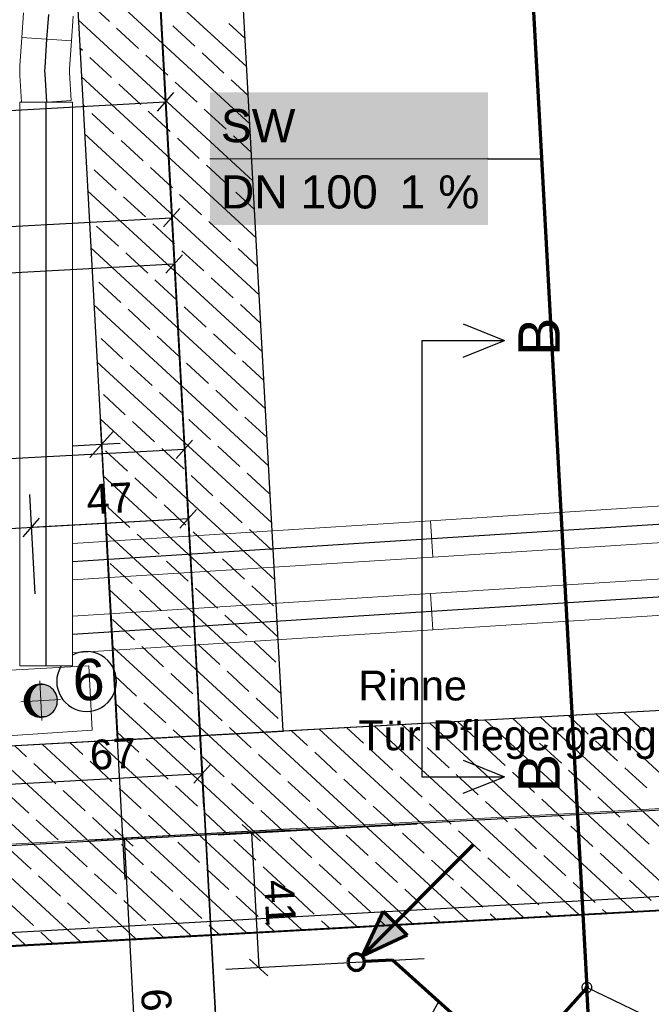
# Model space of a CAD drawing. Extents: x -779 to 790, y -208 to 633.
# Tile 98 of 232: x 35 to 73, y -78 to -19. Entities that reach past the tile are written whole.
import ezdxf
from ezdxf.lldxf.tags import DXFTag

# ---------------------------------------------------------------- set-up
doc = ezdxf.new("R2010")
doc.units = 0
doc.layers.get('0').update_dxf_attribs({"lineweight": 25})
for name, color, linetype, lineweight, true_color in [('01AFU Allgemein Bemaßung-A07F5V4RWF', 7, 'Continuous', 25, 0x848484), ('02 Raster Gebäude-A07F5V4QWF', 7, 'Continuous', 25, 0x848484), ('20 Bodenplatte-A07F5V4PWF', 7, 'Continuous', 25, 0x848484), ('20 Fundament-A07F5V4OWF', 7, 'Continuous', 25, 0x848484), ('60 Stützwände', 9, 'Continuous', 25, 0x808080), ('ELT Leerrohre', 1, 'Continuous', 35, 0xff0000), ('S_Mass', 150, 'Continuous', 25, 0x007fff), ('S_Schmutzwasser_Grundleitung', 7, 'Continuous', 70, 0x7f5f00), ('X_Mass', 150, 'Continuous', 25, 0x007fff)]:
    doc.layers.add(name, color=color, linetype=linetype, lineweight=lineweight, true_color=true_color)
for name, color, linetype, lineweight in [('02 Raster Gebäude-A07F5V53WF', 7, 'Continuous', 13), ('SC_Deckendurchbruch', 7, 'Continuous', 25), ('X-Rahmen', 7, 'Continuous', 25), ('X_Schnittangaben', 7, 'STRICHPUNKT2', 25), ('X_Text', 7, 'Continuous', 25)]:
    doc.layers.add(name, color=color, linetype=linetype, lineweight=lineweight)
doc.styles.get("Standard").update_dxf_attribs({"font": 'arial.ttf'})
tags = doc.linetypes.add('Raster-A07F5V4TWF', pattern=[0.2, 0.1, -0.05, 0, -0.05]).pattern_tags.tags
tags[10:11] = [DXFTag(74, 4), DXFTag(75, 0), DXFTag(340, '0'), DXFTag(46, 1.0), DXFTag(50, 0.0), DXFTag(44, 0.0), DXFTag(45, 0.0)]
tags[8:9] = [DXFTag(74, 4), DXFTag(75, 0), DXFTag(340, '0'), DXFTag(46, 1.0), DXFTag(50, 0.0), DXFTag(44, 0.0), DXFTag(45, 0.0)]
tags[6:7] = [DXFTag(74, 4), DXFTag(75, 0), DXFTag(340, '0'), DXFTag(46, 1.0), DXFTag(50, 0.0), DXFTag(44, 0.0), DXFTag(45, 0.0)]
tags[4:5] = [DXFTag(74, 4), DXFTag(75, 0), DXFTag(340, '0'), DXFTag(46, 1.0), DXFTag(50, 0.0), DXFTag(44, 0.0), DXFTag(45, 0.0)]
tags = doc.linetypes.add('Raster-A07F5V57WF', pattern=[0.2, 0.1, -0.05, 0, -0.05]).pattern_tags.tags
tags[10:11] = [DXFTag(74, 4), DXFTag(75, 0), DXFTag(340, '0'), DXFTag(46, 1.0), DXFTag(50, 0.0), DXFTag(44, 0.0), DXFTag(45, 0.0)]
tags[8:9] = [DXFTag(74, 4), DXFTag(75, 0), DXFTag(340, '0'), DXFTag(46, 1.0), DXFTag(50, 0.0), DXFTag(44, 0.0), DXFTag(45, 0.0)]
tags[6:7] = [DXFTag(74, 4), DXFTag(75, 0), DXFTag(340, '0'), DXFTag(46, 1.0), DXFTag(50, 0.0), DXFTag(44, 0.0), DXFTag(45, 0.0)]
tags[4:5] = [DXFTag(74, 4), DXFTag(75, 0), DXFTag(340, '0'), DXFTag(46, 1.0), DXFTag(50, 0.0), DXFTag(44, 0.0), DXFTag(45, 0.0)]
tags = doc.linetypes.add('STRICHPUNKT2', pattern=[12.7, 6.35, -3.175, 0, -3.175]).pattern_tags.tags
tags[10:11] = [DXFTag(74, 4), DXFTag(75, 0), DXFTag(340, '0'), DXFTag(46, 0.0), DXFTag(50, 0.0), DXFTag(44, 0.0), DXFTag(45, 0.0)]
tags[8:9] = [DXFTag(74, 4), DXFTag(75, 0), DXFTag(340, '0'), DXFTag(46, 0.0), DXFTag(50, 0.0), DXFTag(44, 0.0), DXFTag(45, 0.0)]
tags[6:7] = [DXFTag(74, 4), DXFTag(75, 0), DXFTag(340, '0'), DXFTag(46, 0.0), DXFTag(50, 0.0), DXFTag(44, 0.0), DXFTag(45, 0.0)]
tags[4:5] = [DXFTag(74, 4), DXFTag(75, 0), DXFTag(340, '0'), DXFTag(46, 0.0), DXFTag(50, 0.0), DXFTag(44, 0.0), DXFTag(45, 0.0)]

# ---------------------------------------------------------------- blocks, each defined once
blk = doc.blocks.new('Referenz-A07F5V4VWF', base_point=(-401.415, -176.34))
at = {"color": 0, "linetype": 'ByBlock', "lineweight": -2, "ltscale": 12.5}
for p, q in [((50.549, -61.617), (43.122, 74.102)), ((33.136, 73.555), (40.562, -62.164)), ((163.756, -55.421), (6.2, -64.044)), ((40.562, -62.164), (50.549, -61.617)), ((6.861, -76.114), (165.252, -67.359)), ((21.368, -75.234), (79.163, -72.071))]:
    blk.add_line(p, q, dxfattribs=at)
at = {"layer": '01AFU Allgemein Bemaßung-A07F5V4RWF', "color": 0, "lineweight": -2}
for p, q in [((39.509, -42.917), (39.695, -46.319)), ((38.878, -45.111), (40.294, -43.531)), ((39.586, -44.321), (37.844, -44.417)), ((40.709, -44.26), (39.586, -44.321))]:
    blk.add_line(p, q, dxfattribs=at)
at = {"layer": '02 Raster Gebäude-A07F5V4QWF', "color": 0, "linetype": 'Raster-A07F5V4TWF', "lineweight": -2, "ltscale": 187.5}
for p, q in [((33.624, 156.167), (48.826, -121.667)), ((435.203, -46.58), (6.528, -70.036))]:
    blk.add_line(p, q, dxfattribs=at)
at = {"layer": '20 Bodenplatte-A07F5V4PWF', "color": 0, "lineweight": -2}
blk.add_line((6.861, -76.114), (165.252, -67.359), dxfattribs=at)
at = {"layer": '20 Fundament-A07F5V4OWF', "color": 0, "lineweight": -2}
for p, q in [((50.549, -61.617), (43.122, 74.102)), ((37.502, -6.236), (40.562, -62.164)), ((48.356, -21.545), (37.807, -11.818)), ((48.544, -24.983), (37.996, -15.256)), ((40.059, -18.791), (38.735, -17.571)), ((48.732, -28.422), (38.184, -18.695)), ((48.262, -19.826), (47.283, -18.923)), ((41.823, -20.419), (40.5, -19.198)), ((45.215, -20.281), (43.892, -19.061)), ((38.432, -20.556), (38.278, -20.414)), ((46.98, -21.908), (45.656, -20.688)), ((40.196, -22.183), (38.873, -20.963)), ((43.588, -22.046), (42.265, -20.825)), ((48.92, -31.861), (38.372, -22.133)), ((45.353, -23.673), (44.029, -22.453)), ((48.45, -23.264), (47.421, -22.315)), ((41.961, -23.81), (40.637, -22.59)), ((38.569, -23.948), (38.466, -23.853)), ((43.725, -25.438), (42.402, -24.217)), ((47.117, -25.3), (45.794, -24.08)), ((40.334, -25.575), (39.01, -24.355)), ((49.109, -35.299), (38.56, -25.572)), ((42.098, -27.202), (40.775, -25.982)), ((45.49, -27.065), (44.167, -25.844)), ((48.638, -26.703), (47.558, -25.707)), ((38.706, -27.34), (38.654, -27.291)), ((40.471, -28.967), (39.148, -27.746)), ((43.863, -28.829), (42.539, -27.609)), ((47.255, -28.692), (45.931, -27.472)), ((49.297, -38.738), (38.748, -29.011)), ((48.826, -30.141), (47.696, -29.099)), ((42.236, -30.594), (40.912, -29.374)), ((45.627, -30.457), (44.304, -29.236)), ((38.844, -30.731), (38.842, -30.73)), ((47.392, -32.084), (46.069, -30.863)), ((40.608, -32.359), (39.285, -31.138)), ((44, -32.221), (42.677, -31.001)), ((49.485, -42.176), (38.936, -32.449)), ((45.765, -33.848), (44.441, -32.628)), ((49.014, -33.58), (47.833, -32.491)), ((42.373, -33.986), (41.05, -32.765)), ((44.138, -35.613), (42.814, -34.393)), ((47.529, -35.475), (46.206, -34.255)), ((40.746, -35.75), (39.422, -34.53)), ((49.673, -45.615), (39.124, -35.888)), ((42.51, -37.377), (41.187, -36.157)), ((45.902, -37.24), (44.579, -36.02)), ((49.203, -37.018), (47.971, -35.882)), ((40.883, -39.142), (39.56, -37.922)), ((44.275, -39.005), (42.952, -37.784)), ((47.667, -38.867), (46.343, -37.647)), ((49.861, -49.053), (39.313, -39.326)), ((42.648, -40.769), (41.324, -39.549)), ((46.04, -40.632), (44.716, -39.411)), ((49.391, -40.457), (48.108, -39.274)), ((41.021, -42.534), (39.697, -41.313)), ((44.412, -42.396), (43.089, -41.176)), ((47.804, -42.259), (46.481, -41.039)), ((50.049, -52.492), (39.501, -42.765)), ((49.569, -43.886), (48.245, -42.666)), ((42.785, -44.161), (41.462, -42.941)), ((46.177, -44.024), (44.854, -42.803)), ((47.942, -45.651), (46.618, -44.43)), ((41.158, -45.926), (39.835, -44.705)), ((44.55, -45.788), (43.226, -44.568)), ((50.237, -55.93), (39.689, -46.203)), ((42.923, -47.553), (41.599, -46.332)), ((46.314, -47.415), (44.991, -46.195)), ((49.706, -47.278), (48.383, -46.058)), ((41.295, -49.317), (39.972, -48.097)), ((44.687, -49.18), (43.364, -47.96)), ((48.079, -49.043), (46.756, -47.822)), ((50.426, -59.369), (39.877, -49.642)), ((43.06, -50.945), (41.737, -49.724)), ((46.452, -50.807), (45.128, -49.587)), ((49.844, -50.67), (48.52, -49.449)), ((41.433, -52.709), (40.109, -51.489)), ((44.825, -52.572), (43.501, -51.351)), ((48.216, -52.434), (46.893, -51.214)), ((49.981, -54.062), (48.658, -52.841)), ((49.391, -61.68), (40.065, -53.08)), ((43.198, -54.336), (41.874, -53.116)), ((46.589, -54.199), (45.266, -52.979)), ((48.354, -55.826), (47.03, -54.606)), ((41.57, -56.101), (40.247, -54.881)), ((44.962, -55.964), (43.639, -54.743)), ((46.727, -57.591), (45.403, -56.37)), ((50.118, -57.453), (48.795, -56.233)), ((46.049, -61.863), (40.253, -56.519)), ((43.335, -57.728), (42.011, -56.508)), ((45.1, -59.355), (43.776, -58.135)), ((48.491, -59.218), (47.168, -57.997)), ((41.708, -59.493), (40.384, -58.272)), ((42.707, -62.046), (40.442, -59.958)), ((43.472, -61.12), (42.149, -59.9)), ((46.864, -60.982), (45.541, -59.762)), ((50.256, -60.845), (48.932, -59.625)), ((85.501, -59.704), (50.549, -61.617)), ((81.422, -71.626), (69.446, -60.583)), ((72.371, -61.648), (71.117, -60.491)), ((71.723, -72.478), (59.419, -61.132)), ((62.196, -62.06), (61.09, -61.04)), ((75.065, -72.295), (62.761, -60.949)), ((65.588, -61.923), (64.432, -60.857)), ((78.408, -72.112), (66.103, -60.766)), ((68.979, -61.785), (67.775, -60.674)), ((41.035, -62.138), (40.536, -61.677)), ((44.378, -61.955), (43.913, -61.527)), ((47.72, -61.772), (47.305, -61.389)), ((48.629, -62.61), (47.72, -61.772)), ((61.696, -73.027), (49.391, -61.68)), ((52.02, -62.472), (51.063, -61.589)), ((65.038, -72.844), (52.734, -61.498)), ((55.412, -62.335), (54.405, -61.406)), ((68.381, -72.661), (56.076, -61.315)), ((58.804, -62.197), (57.747, -61.223)), ((40.562, -62.164), (6.2, -64.044)), ((38.453, -63.022), (37.693, -62.321)), ((51.668, -73.575), (39.364, -62.229)), ((41.845, -62.884), (41.035, -62.138)), ((55.011, -73.392), (42.707, -62.046)), ((45.237, -62.747), (44.378, -61.955)), ((58.353, -73.209), (46.049, -61.863)), ((67.352, -63.55), (66.029, -62.329)), ((70.744, -63.412), (69.42, -62.192)), ((38.299, -74.307), (25.995, -62.961)), ((41.641, -74.124), (29.337, -62.778)), ((44.984, -73.941), (32.679, -62.595)), ((35.062, -63.159), (34.351, -62.504)), ((48.326, -73.758), (36.022, -62.412)), ((53.785, -64.099), (52.462, -62.879)), ((57.177, -63.962), (55.853, -62.742)), ((60.569, -63.825), (59.245, -62.604)), ((63.96, -63.687), (62.637, -62.467)), ((34.956, -74.49), (22.652, -63.144)), ((40.218, -64.649), (38.895, -63.429)), ((43.61, -64.512), (42.286, -63.291)), ((47.002, -64.374), (45.678, -63.154)), ((50.393, -64.237), (49.07, -63.016)), ((36.826, -64.786), (35.503, -63.566)), ((65.725, -65.314), (64.402, -64.094)), ((69.117, -65.177), (67.793, -63.957)), ((72.509, -65.04), (71.185, -63.819)), ((52.158, -65.864), (50.834, -64.644)), ((55.55, -65.727), (54.226, -64.506)), ((58.941, -65.589), (57.618, -64.369)), ((62.333, -65.452), (61.01, -64.231)), ((35.199, -66.551), (33.876, -65.331)), ((38.591, -66.414), (37.267, -65.193)), ((41.983, -66.276), (40.659, -65.056)), ((45.374, -66.139), (44.051, -64.918)), ((48.766, -66.001), (47.443, -64.781)), ((64.098, -67.079), (62.774, -65.859)), ((67.49, -66.942), (66.166, -65.721)), ((70.881, -66.804), (69.558, -65.584)), ((50.531, -67.629), (49.207, -66.408)), ((53.922, -67.491), (52.599, -66.271)), ((57.314, -67.354), (55.991, -66.133)), ((60.706, -67.216), (59.383, -65.996)), ((36.964, -68.178), (35.64, -66.958)), ((40.355, -68.041), (39.032, -66.82)), ((43.747, -67.903), (42.424, -66.683)), ((47.139, -67.766), (45.815, -66.546)), ((62.471, -68.844), (61.147, -67.623)), ((65.862, -68.706), (64.539, -67.486)), ((69.254, -68.569), (67.931, -67.348)), ((72.646, -68.431), (71.322, -67.211)), ((21.368, -75.234), (158.051, -67.753)), ((45.512, -69.531), (44.188, -68.31)), ((48.904, -69.393), (47.58, -68.173)), ((52.295, -69.256), (50.972, -68.035)), ((55.687, -69.118), (54.364, -67.898)), ((59.079, -68.981), (57.755, -67.761)), ((35.336, -69.943), (34.013, -68.722)), ((38.728, -69.805), (37.405, -68.585)), ((42.12, -69.668), (40.797, -68.448)), ((60.843, -70.608), (59.52, -69.388)), ((64.235, -70.471), (62.912, -69.25)), ((67.627, -70.333), (66.304, -69.113)), ((71.019, -70.196), (69.695, -68.976)), ((43.885, -71.295), (42.561, -70.075)), ((47.276, -71.158), (45.953, -69.937)), ((50.668, -71.02), (49.345, -69.8)), ((54.06, -70.883), (52.736, -69.663)), ((57.452, -70.746), (56.128, -69.525)), ((37.101, -71.57), (35.778, -70.35)), ((40.493, -71.433), (39.169, -70.212)), ((72.783, -71.823), (71.46, -70.603)), ((59.216, -72.373), (57.893, -71.152)), ((62.608, -72.235), (61.285, -71.015)), ((66, -72.098), (64.676, -70.878)), ((69.392, -71.96), (68.068, -70.74)), ((42.257, -73.06), (40.934, -71.839)), ((45.649, -72.922), (44.326, -71.702)), ((49.041, -72.785), (47.717, -71.565)), ((52.433, -72.648), (51.109, -71.427)), ((55.824, -72.51), (54.501, -71.29)), ((35.474, -73.335), (34.15, -72.114)), ((38.866, -73.197), (37.542, -71.977)), ((70.052, -72.569), (69.833, -72.367)), ((53.34, -73.484), (52.874, -73.054)), ((56.682, -73.301), (56.266, -72.917)), ((60.024, -73.118), (59.657, -72.78)), ((63.367, -72.935), (63.049, -72.642)), ((66.709, -72.752), (66.441, -72.505)), ((39.97, -74.216), (39.307, -73.604)), ((43.312, -74.033), (42.699, -73.467)), ((46.655, -73.85), (46.09, -73.329)), ((49.997, -73.667), (49.482, -73.192)), ((36.628, -74.399), (35.915, -73.741))]:
    blk.add_line(p, q, dxfattribs=at)
blk = doc.blocks.new('Referenz-A07F5V59WF', base_point=(-759.499, -206.186))
at = {"layer": '02 Raster Gebäude-A07F5V53WF', "color": 0, "linetype": 'Raster-A07F5V57WF', "ltscale": 117.000008}
for p, q in [((33.593, 156.222), (48.796, -121.559)), ((435.098, -46.482), (-278.836, -85.556))]:
    blk.add_line(p, q, dxfattribs=at)
at = {"layer": '60 Stützwände', "color": 0, "linetype": 'Continuous', "lineweight": -2, "ltscale": 225.000015}
blk.add_line((-17.628, -76.628), (104.425, -69.845), dxfattribs=at)
blk = doc.blocks.new('Polygon-A07F5V5BWF', base_point=(28.829, -62.22))
at = {"color": 0, "linetype": 'ByBlock', "lineweight": -2, "ltscale": 0.13}
for p, q in [((28.829, -58.226), (38.813, -57.68)), ((38.813, -57.68), (39.026, -61.563)), ((29.047, -62.22), (28.829, -58.226)), ((39.026, -61.563), (29.047, -62.22))]:
    blk.add_line(p, q, dxfattribs=at)
blk = doc.blocks.new('Maß-A07F5V71WF', base_point=(38.947, -82.059))
at = {"color": 0, "linetype": 'ByBlock', "lineweight": -2, "ltscale": 0.25}
for p, q in [((38.947, -68.164), (50.929, -67.508)), ((41.502, -68.555), (40.385, -67.554)), ((40.944, -68.055), (41.683, -81.558)), ((39.686, -81.668), (51.668, -81.012)), ((42.241, -82.059), (41.124, -81.058))]:
    blk.add_line(p, q, dxfattribs=at)
at = {"color": 0, "linetype": 'ByBlock', "lineweight": -2, "ltscale": 0.25, "insert": (43.765, -77.079), "char_height": 1.8, "attachment_point": 1, "rotation": 273.1327}
blk.add_mtext('{\\fArial;68}', dxfattribs=at)
blk = doc.blocks.new('Maß-A07F5V91WF', base_point=(46.64, -76.368))
at = {"color": 0, "linetype": 'ByBlock', "lineweight": -2, "ltscale": 0.25}
for p, q in [((46.64, -67.861), (58.622, -67.205)), ((49.195, -68.252), (48.078, -67.251)), ((48.637, -67.752), (49.081, -75.868)), ((47.084, -75.977), (59.066, -75.321)), ((49.639, -76.368), (48.522, -75.367))]:
    blk.add_line(p, q, dxfattribs=at)
at = {"color": 0, "linetype": 'ByBlock', "lineweight": -2, "ltscale": 0.25, "insert": (51.192, -70.527), "char_height": 1.8, "attachment_point": 1, "rotation": 273.13197}
blk.add_mtext('{\\fArial;41}', dxfattribs=at)
blk = doc.blocks.new('Maß-A07F5V9LWF', base_point=(31.695, -66.919))
at = {"color": 0, "linetype": 'ByBlock', "lineweight": -2, "ltscale": 0.25}
for p, q in [((45.765, -66.183), (45.437, -60.192)), ((32.305, -66.919), (31.977, -60.928)), ((45.155, -64.744), (46.157, -63.627)), ((31.695, -65.481), (32.697, -64.364)), ((45.656, -64.186), (32.196, -64.922))]:
    blk.add_line(p, q, dxfattribs=at)
at = {"color": 0, "linetype": 'ByBlock', "lineweight": -2, "ltscale": 0.25, "insert": (38.83, -62.162), "char_height": 1.8, "attachment_point": 1, "rotation": 3.1327}
blk.add_mtext('{\\fArial;67}', dxfattribs=at)
blk = doc.blocks.new('Maß-A07F5V9NWF', base_point=(34.848, -53.321))
at = {"color": 0, "linetype": 'ByBlock', "lineweight": -2, "ltscale": 0.25}
for p, q in [((44.705, -46.812), (45.033, -52.803)), ((35.239, -47.33), (35.567, -53.321)), ((44.314, -49.367), (45.315, -48.25)), ((34.848, -49.885), (35.849, -48.768)), ((44.814, -48.809), (35.348, -49.327))]:
    blk.add_line(p, q, dxfattribs=at)
at = {"color": 0, "linetype": 'ByBlock', "lineweight": -2, "ltscale": 0.25, "insert": (38.626, -46.744), "char_height": 1.8, "attachment_point": 1, "rotation": 3.1327}
blk.add_mtext('{\\fArial;47}', dxfattribs=at)
blk = doc.blocks.new('Maß-A07F5V9PWF', base_point=(-12.806, -51.723))
at = {"color": 0, "linetype": 'ByBlock', "lineweight": -2, "ltscale": 0.25}
for p, q in [((44.476, -42.618), (44.803, -48.609)), ((44.084, -45.174), (45.085, -44.057)), ((44.585, -44.615), (-12.306, -47.729)), ((-12.415, -45.732), (-12.087, -51.723)), ((-12.806, -48.287), (-11.805, -47.17))]:
    blk.add_line(p, q, dxfattribs=at)
at = {"color": 0, "linetype": 'ByBlock', "lineweight": -2, "ltscale": 0.25, "insert": (13.65, -43.905), "char_height": 1.8, "attachment_point": 1, "rotation": 3.1327}
blk.add_mtext('{\\fArial;2.85}', dxfattribs=at)
blk = doc.blocks.new('Maß-A07F5V9RWF', base_point=(-16.571, -62.126))
at = {"color": 0, "linetype": 'ByBlock', "lineweight": -2, "ltscale": 0.25}
for p, q in [((44.705, -46.812), (45.361, -58.794)), ((44.314, -49.367), (45.315, -48.25)), ((44.814, -48.809), (-16.07, -52.141)), ((-16.18, -50.144), (-15.524, -62.126)), ((-16.571, -52.7), (-15.57, -51.583))]:
    blk.add_line(p, q, dxfattribs=at)
at = {"color": 0, "linetype": 'ByBlock', "lineweight": -2, "ltscale": 0.25, "insert": (11.901, -48.207), "char_height": 1.8, "attachment_point": 1, "rotation": 3.1327}
blk.add_mtext('{\\fArial;3.05}', dxfattribs=at)
blk = doc.blocks.new('Maß-A07F5VARWF', base_point=(-87.174, -46.037))
at = {"color": 0, "linetype": 'ByBlock', "lineweight": -2, "ltscale": 0.25}
for p, q in [((43.863, -31.435), (44.271, -38.887)), ((43.472, -33.99), (44.473, -32.873)), ((43.973, -33.432), (-86.673, -40.582))]:
    blk.add_line(p, q, dxfattribs=at)
blk = doc.blocks.new('Maß-A07F5VATWF', base_point=(-90.176, -45.267))
at = {"color": 0, "linetype": 'ByBlock', "lineweight": -2, "ltscale": 0.25}
for p, q in [((43.71, -28.639), (44.221, -37.961)), ((44.32, -30.077), (43.319, -31.195)), ((-89.675, -37.942), (43.82, -30.636))]:
    blk.add_line(p, q, dxfattribs=at)
blk = doc.blocks.new('Maß-A07F5VAVWF', base_point=(-93.407, -44.498))
at = {"color": 0, "linetype": 'ByBlock', "lineweight": -2, "ltscale": 0.25}
for p, q in [((43.328, -21.649), (44.17, -37.035)), ((43.938, -23.088), (42.937, -24.205)), ((-92.907, -31.109), (43.437, -23.646))]:
    blk.add_line(p, q, dxfattribs=at)
blk = doc.blocks.new('Einzeiliger Text-A07F5VE5WF', base_point=(37.842, -59.749))
at = {"color": 0, "lineweight": -2, "insert": (37.842, -57.249), "char_height": 2.5, "attachment_point": 1}
blk.add_mtext('{\\fArial;6}', dxfattribs=at)
blk = doc.blocks.new('Kreis-A07F5VE7WF', base_point=(36.882, -60.422))
at = {"color": 0, "linetype": 'ByBlock', "lineweight": -2, "ltscale": 0.25}
for p, q in [((37.995, -56.953), (37.844, -57.027)), ((38.219, -56.877), (37.995, -56.953)), ((38.45, -56.831), (38.219, -56.877)), ((38.686, -56.815), (38.45, -56.831)), ((38.921, -56.831), (38.686, -56.815)), ((39.152, -56.877), (38.921, -56.831)), ((39.376, -56.953), (39.152, -56.877)), ((39.587, -57.057), (39.376, -56.953)), ((39.783, -57.188), (39.587, -57.057)), ((39.961, -57.344), (39.783, -57.188)), ((40.116, -57.521), (39.961, -57.344)), ((40.247, -57.717), (40.116, -57.521)), ((36.944, -58.152), (36.898, -58.383)), ((37.019, -57.929), (36.944, -58.152)), ((37.124, -57.717), (37.019, -57.929)), ((37.157, -57.667), (37.124, -57.717)), ((40.352, -57.929), (40.247, -57.717)), ((40.428, -58.152), (40.352, -57.929)), ((40.474, -58.383), (40.428, -58.152)), ((36.898, -58.383), (36.882, -58.619)), ((36.882, -58.619), (36.898, -58.854)), ((40.489, -58.619), (40.474, -58.383)), ((40.474, -58.854), (40.489, -58.619)), ((36.898, -58.854), (36.944, -59.085)), ((36.944, -59.085), (37.019, -59.309)), ((37.019, -59.309), (37.124, -59.52)), ((40.247, -59.52), (40.352, -59.309)), ((40.352, -59.309), (40.428, -59.085)), ((40.428, -59.085), (40.474, -58.854)), ((37.124, -59.52), (37.255, -59.717)), ((37.255, -59.717), (37.41, -59.894)), ((37.41, -59.894), (37.588, -60.049)), ((39.783, -60.049), (39.961, -59.894)), ((39.961, -59.894), (40.116, -59.717)), ((40.116, -59.717), (40.247, -59.52)), ((37.588, -60.049), (37.784, -60.181)), ((37.784, -60.181), (37.995, -60.285)), ((37.995, -60.285), (38.219, -60.361)), ((38.219, -60.361), (38.45, -60.407)), ((38.45, -60.407), (38.686, -60.422)), ((38.686, -60.422), (38.921, -60.407)), ((38.921, -60.407), (39.152, -60.361)), ((39.152, -60.361), (39.376, -60.285)), ((39.376, -60.285), (39.587, -60.181)), ((39.587, -60.181), (39.783, -60.049))]:
    blk.add_line(p, q, dxfattribs=at)

msp = doc.modelspace()

# ---------------------------------------------------------------- linework, layer by layer
at = {"color": 8, "lineweight": 25, "ltscale": 0.25, "true_color": 0x808080}
msp.add_line((39.752, -47.805), (40.997, -70.555), dxfattribs=at)
at = {"layer": 'ELT Leerrohre', "color": 1, "lineweight": 13, "true_color": 0xff0000}
for p, q in [((34.878, -18.27), (34.777, -19.773)), ((37.77, -19.975), (37.872, -18.473)), ((34.777, -19.773), (34.662, -21.473)), ((35.654, -19.832), (34.777, -19.773)), ((35.654, -19.832), (34.777, -19.773)), ((36.893, -19.916), (35.654, -19.832)), ((36.893, -19.916), (35.654, -19.832)), ((37.77, -19.975), (36.893, -19.916)), ((37.77, -19.975), (36.893, -19.916)), ((37.655, -21.675), (37.77, -19.975)), ((34.662, -21.473), (34.652, -21.767)), ((34.652, -21.767), (34.661, -22.062)), ((37.655, -21.675), (37.652, -21.773)), ((37.652, -21.773), (37.655, -21.871)), ((37.763, -23.572), (37.655, -21.871)), ((34.661, -22.062), (34.763, -23.667)), ((34.644, -23.667), (34.644, -57.667)), ((34.644, -23.667), (35.582, -23.667)), ((35.582, -23.667), (36.907, -23.667)), ((36.886, -23.628), (36.266, -23.667)), ((37.763, -23.572), (36.886, -23.628)), ((36.907, -23.667), (37.844, -23.667)), ((37.844, -57.667), (37.844, -23.667)), ((155.261, -42.828), (59.454, -48.915)), ((59.594, -51.11), (155.4, -45.024)), ((155.252, -47.219), (59.445, -53.305)), ((59.454, -48.915), (37.844, -50.288)), ((59.495, -49.558), (59.454, -48.915)), ((59.495, -49.558), (59.454, -48.915)), ((59.553, -50.467), (59.495, -49.558)), ((59.553, -50.467), (59.495, -49.558)), ((59.585, -55.501), (155.392, -49.414)), ((59.594, -51.11), (59.553, -50.467)), ((59.594, -51.11), (59.553, -50.467)), ((37.844, -52.492), (59.594, -51.11)), ((59.445, -53.305), (37.844, -54.678)), ((59.486, -53.948), (59.445, -53.305)), ((59.486, -53.948), (59.445, -53.305)), ((59.544, -54.858), (59.486, -53.948)), ((59.544, -54.858), (59.486, -53.948)), ((59.585, -55.501), (59.544, -54.858)), ((59.585, -55.501), (59.544, -54.858)), ((37.844, -56.882), (59.585, -55.501)), ((34.644, -57.667), (35.582, -57.667)), ((35.582, -57.667), (36.907, -57.667)), ((36.907, -57.667), (37.844, -57.667))]:
    msp.add_line(p, q, dxfattribs=at)
at = {"layer": 'ELT Leerrohre', "color": 1, "linetype": 'STRICHPUNKT2', "lineweight": 25, "ltscale": 0.25, "true_color": 0xff0000}
for p, q in [((36.375, -18.371), (36.273, -19.874)), ((36.273, -19.874), (36.159, -21.574)), ((36.159, -21.574), (36.152, -21.77)), ((36.152, -21.77), (36.158, -21.967)), ((36.158, -21.967), (36.266, -23.667)), ((36.244, -57.667), (36.244, -23.667)), ((155.331, -43.926), (59.524, -50.012)), ((155.322, -48.316), (59.515, -54.403)), ((59.524, -50.012), (37.844, -51.39)), ((59.515, -54.403), (37.844, -55.78))]:
    msp.add_line(p, q, dxfattribs=at)
at = {"layer": 'S_Mass'}
for p, q in [((68.597, -77.035), (68.595, -77.074)), ((68.595, -77.074), (68.597, -77.113)), ((68.605, -76.997), (68.597, -77.035)), ((68.597, -77.113), (68.605, -77.152)), ((68.618, -76.959), (68.605, -76.997)), ((68.605, -77.152), (68.618, -77.189)), ((68.635, -76.924), (68.618, -76.959)), ((68.618, -77.189), (68.635, -77.224)), ((68.657, -76.892), (68.635, -76.924)), ((68.683, -76.862), (68.657, -76.892)), ((68.712, -76.836), (68.683, -76.862)), ((68.745, -76.814), (68.712, -76.836)), ((68.78, -76.797), (68.745, -76.814)), ((68.817, -76.784), (68.78, -76.797)), ((68.796, -77.061), (68.795, -77.074)), ((68.795, -77.074), (68.796, -77.087)), ((68.798, -77.048), (68.796, -77.061)), ((68.796, -77.087), (68.798, -77.1)), ((68.802, -77.036), (68.798, -77.048)), ((68.798, -77.1), (68.802, -77.113)), ((68.808, -77.024), (68.802, -77.036)), ((68.802, -77.113), (68.808, -77.124)), ((68.815, -77.013), (68.808, -77.024)), ((68.808, -77.124), (68.815, -77.135)), ((68.824, -77.004), (68.815, -77.013)), ((68.815, -77.135), (68.824, -77.145)), ((68.856, -76.777), (68.817, -76.784)), ((68.834, -76.995), (68.824, -77.004)), ((68.824, -77.145), (68.834, -77.154)), ((68.845, -76.988), (68.834, -76.995)), ((68.834, -77.154), (68.845, -77.161)), ((68.856, -76.982), (68.845, -76.988)), ((68.845, -77.161), (68.856, -77.167)), ((68.895, -76.774), (68.856, -76.777)), ((68.869, -76.978), (68.856, -76.982)), ((68.856, -77.167), (68.869, -77.171)), ((68.882, -76.975), (68.869, -76.978)), ((68.869, -77.171), (68.882, -77.173)), ((68.895, -76.974), (68.882, -76.975)), ((68.882, -77.173), (68.895, -77.174)), ((68.934, -76.777), (68.895, -76.774)), ((68.908, -76.975), (68.895, -76.974)), ((87.316, -85.932), (68.895, -77.074)), ((68.895, -77.174), (68.908, -77.173)), ((68.921, -76.978), (68.908, -76.975)), ((68.908, -77.173), (68.921, -77.171)), ((68.933, -76.982), (68.921, -76.978)), ((68.921, -77.171), (68.933, -77.167)), ((68.945, -76.988), (68.933, -76.982)), ((68.933, -77.167), (68.945, -77.161)), ((68.972, -76.784), (68.934, -76.777)), ((68.956, -76.995), (68.945, -76.988)), ((68.945, -77.161), (68.956, -77.154)), ((68.965, -77.004), (68.956, -76.995)), ((68.956, -77.154), (68.965, -77.145)), ((68.974, -77.013), (68.965, -77.004)), ((68.965, -77.145), (68.974, -77.135)), ((69.01, -76.797), (68.972, -76.784)), ((68.981, -77.024), (68.974, -77.013)), ((68.974, -77.135), (68.981, -77.124)), ((68.987, -77.036), (68.981, -77.024)), ((68.981, -77.124), (68.987, -77.113)), ((68.991, -77.048), (68.987, -77.036)), ((68.987, -77.113), (68.991, -77.1)), ((68.994, -77.061), (68.991, -77.048)), ((68.991, -77.1), (68.994, -77.087)), ((68.995, -77.074), (68.994, -77.061)), ((68.994, -77.087), (68.995, -77.074)), ((69.045, -76.814), (69.01, -76.797)), ((69.077, -76.836), (69.045, -76.814)), ((69.107, -76.862), (69.077, -76.836)), ((69.133, -76.892), (69.107, -76.862)), ((69.155, -76.924), (69.133, -76.892)), ((69.172, -76.959), (69.155, -76.924)), ((69.155, -77.224), (69.172, -77.189)), ((69.185, -76.997), (69.172, -76.959)), ((69.172, -77.189), (69.185, -77.152)), ((69.192, -77.035), (69.185, -76.997)), ((69.185, -77.152), (69.192, -77.113)), ((69.195, -77.074), (69.192, -77.035)), ((69.192, -77.113), (69.195, -77.074)), ((68.635, -77.224), (68.657, -77.257)), ((68.657, -77.257), (68.683, -77.286)), ((68.683, -77.286), (68.712, -77.312)), ((68.712, -77.312), (68.745, -77.334)), ((68.745, -77.334), (68.78, -77.351)), ((68.78, -77.351), (68.817, -77.364)), ((68.817, -77.364), (68.856, -77.372)), ((68.856, -77.372), (68.895, -77.374)), ((68.895, -77.374), (68.934, -77.372)), ((68.934, -77.372), (68.972, -77.364)), ((68.972, -77.364), (69.01, -77.351)), ((69.01, -77.351), (69.045, -77.334)), ((69.045, -77.334), (69.077, -77.312)), ((69.077, -77.312), (69.107, -77.286)), ((69.107, -77.286), (69.133, -77.257)), ((69.133, -77.257), (69.155, -77.224))]:
    msp.add_line(p, q, dxfattribs=at)
at = {"layer": 'S_Schmutzwasser_Grundleitung'}
for p, q in [((64.576, 1.842), (68.895, -77.074)), ((55.32, -75.192), (62.036, -68.476)), ((56.588, -72.473), (55.32, -75.192)), ((56.588, -72.473), (58.039, -73.924)), ((58.039, -73.924), (55.32, -75.192)), ((54.483, -75.416), (54.471, -75.481)), ((54.504, -75.354), (54.483, -75.416)), ((54.533, -75.296), (54.504, -75.354)), ((54.57, -75.241), (54.533, -75.296)), ((54.613, -75.192), (54.57, -75.241)), ((54.662, -75.149), (54.613, -75.192)), ((54.716, -75.113), (54.662, -75.149)), ((54.775, -75.084), (54.716, -75.113)), ((54.837, -75.063), (54.775, -75.084)), ((54.901, -75.05), (54.837, -75.063)), ((54.966, -75.046), (54.901, -75.05)), ((55.032, -75.05), (54.966, -75.046)), ((55.096, -75.063), (55.032, -75.05)), ((55.158, -75.084), (55.096, -75.063)), ((55.216, -75.113), (55.158, -75.084)), ((55.271, -75.149), (55.216, -75.113)), ((55.32, -75.192), (55.271, -75.149)), ((55.363, -75.241), (55.32, -75.192)), ((55.399, -75.296), (55.363, -75.241)), ((55.428, -75.354), (55.399, -75.296)), ((55.449, -75.416), (55.428, -75.354)), ((55.462, -75.481), (55.449, -75.416)), ((57.165, -75.426), (55.466, -75.519)), ((62.729, -80.413), (57.165, -75.426)), ((54.471, -75.481), (54.466, -75.546)), ((54.466, -75.546), (54.471, -75.611)), ((54.471, -75.611), (54.483, -75.675)), ((54.483, -75.675), (54.504, -75.737)), ((54.504, -75.737), (54.533, -75.796)), ((54.533, -75.796), (54.57, -75.85)), ((54.57, -75.85), (54.613, -75.899)), ((54.613, -75.899), (54.662, -75.942)), ((54.662, -75.942), (54.716, -75.979)), ((54.716, -75.979), (54.775, -76.008)), ((54.775, -76.008), (54.837, -76.029)), ((54.837, -76.029), (54.901, -76.042)), ((55.032, -76.042), (55.096, -76.029)), ((55.096, -76.029), (55.158, -76.008)), ((55.158, -76.008), (55.216, -75.979)), ((55.216, -75.979), (55.271, -75.942)), ((55.271, -75.942), (55.32, -75.899)), ((55.32, -75.899), (55.363, -75.85)), ((55.363, -75.85), (55.399, -75.796)), ((55.399, -75.796), (55.428, -75.737)), ((55.428, -75.737), (55.449, -75.675)), ((55.449, -75.675), (55.462, -75.611)), ((55.466, -75.546), (55.462, -75.481)), ((55.462, -75.611), (55.466, -75.546)), ((54.901, -76.042), (54.966, -76.046)), ((54.966, -76.046), (55.032, -76.042)), ((68.895, -77.074), (66.065, -80.231))]:
    msp.add_line(p, q, dxfattribs=at)
at = {"layer": 'S_Schmutzwasser_Grundleitung', "ltscale": 0.7}
msp.add_line((69.581, -89.606), (68.894, -77.054), dxfattribs=at)
at = {"layer": 'S_Schmutzwasser_Grundleitung'}
for points in [[(58.039, -73.924), (55.911, -73.924), (56.588, -72.473)], [(55.32, -75.192), (58.039, -73.924), (55.911, -73.924)]]:
    msp.add_solid(points, dxfattribs=at)
at = {"layer": 'SC_Deckendurchbruch'}
for p, q in [((35.733, -58.794), (35.607, -58.826)), ((35.863, -58.778), (35.733, -58.794)), ((35.994, -58.779), (35.863, -58.778)), ((36.123, -58.797), (35.994, -58.779)), ((36.25, -58.832), (36.123, -58.797)), ((35.027, -59.326), (34.976, -59.447)), ((35.093, -59.214), (35.027, -59.326)), ((35.174, -59.11), (35.093, -59.214)), ((35.267, -59.019), (35.174, -59.11)), ((35.372, -58.94), (35.267, -59.019)), ((35.485, -58.876), (35.372, -58.94)), ((35.607, -58.826), (35.485, -58.876)), ((36.37, -58.883), (36.25, -58.832)), ((36.483, -58.949), (36.37, -58.883)), ((36.586, -59.03), (36.483, -58.949)), ((36.678, -59.123), (36.586, -59.03)), ((36.756, -59.227), (36.678, -59.123)), ((36.821, -59.341), (36.756, -59.227)), ((36.87, -59.462), (36.821, -59.341)), ((34.923, -59.702), (34.922, -59.833)), ((34.922, -59.833), (34.938, -59.963)), ((34.941, -59.573), (34.923, -59.702)), ((34.938, -59.963), (34.971, -60.09)), ((34.976, -59.447), (34.941, -59.573)), ((36.865, -60.105), (36.899, -59.979)), ((36.903, -59.589), (36.87, -59.462)), ((36.899, -59.979), (36.918, -59.85)), ((36.919, -59.719), (36.903, -59.589)), ((36.918, -59.85), (36.919, -59.719)), ((34.971, -60.09), (35.02, -60.211)), ((35.02, -60.211), (35.084, -60.325)), ((35.084, -60.325), (35.163, -60.429)), ((35.163, -60.429), (35.255, -60.522)), ((35.255, -60.522), (35.358, -60.603)), ((36.469, -60.612), (36.573, -60.533)), ((36.573, -60.533), (36.667, -60.441)), ((36.667, -60.441), (36.747, -60.338)), ((36.747, -60.338), (36.814, -60.226)), ((36.814, -60.226), (36.865, -60.105)), ((35.358, -60.603), (35.471, -60.669)), ((35.471, -60.669), (35.591, -60.72)), ((35.591, -60.72), (35.717, -60.755)), ((35.717, -60.755), (35.847, -60.773)), ((35.847, -60.773), (35.978, -60.774)), ((35.978, -60.774), (36.107, -60.758)), ((36.107, -60.758), (36.234, -60.726)), ((36.234, -60.726), (36.355, -60.676)), ((36.355, -60.676), (36.469, -60.612))]:
    msp.add_line(p, q, dxfattribs=at)
at = {"layer": 'SC_Deckendurchbruch', "linetype": 'STRICHPUNKT2', "lineweight": 18, "ltscale": 0.18}
for p, q in [((35.989, -60.974), (35.852, -58.578)), ((34.722, -59.845), (37.118, -59.707))]:
    msp.add_line(p, q, dxfattribs=at)
at = {"layer": 'SC_Deckendurchbruch'}
for points in [[(35.795, -58.826), (35.607, -58.826), (35.863, -58.778)], [(35.339, -59.401), (35.001, -59.401), (35.375, -59.326)], [(35.001, -59.401), (35.375, -59.326), (35.027, -59.326)], [(35.375, -59.326), (35.027, -59.326), (35.459, -59.151)], [(35.027, -59.326), (35.459, -59.151), (35.146, -59.151)], [(35.459, -59.151), (35.146, -59.151), (35.493, -59.11)], [(35.146, -59.151), (35.493, -59.11), (35.174, -59.11)], [(35.493, -59.11), (35.174, -59.11), (35.637, -58.94)], [(35.174, -59.11), (35.637, -58.94), (35.372, -58.94)], [(35.637, -58.94), (35.372, -58.94), (35.638, -58.939)], [(35.372, -58.94), (35.638, -58.939), (35.374, -58.939)], [(35.638, -58.939), (35.374, -58.939), (35.795, -58.826)], [(35.374, -58.939), (35.795, -58.826), (35.607, -58.826)], [(35.295, -59.833), (34.922, -59.833), (35.286, -59.673)], [(34.922, -59.833), (35.286, -59.673), (34.934, -59.673)], [(34.944, -59.95), (35.295, -59.833), (34.922, -59.833)], [(35.286, -59.673), (34.934, -59.673), (35.306, -59.573)], [(34.934, -59.673), (35.306, -59.573), (34.941, -59.573)], [(35.306, -59.573), (34.941, -59.573), (35.339, -59.401)], [(34.941, -59.573), (35.339, -59.401), (35.001, -59.401)], [(35.302, -59.95), (34.944, -59.95), (35.295, -59.833)], [(34.971, -60.09), (35.302, -59.95), (34.944, -59.95)], [(35.346, -60.09), (34.971, -60.09), (35.302, -59.95)], [(35.031, -60.214), (35.346, -60.09), (34.971, -60.09)], [(35.386, -60.214), (35.031, -60.214), (35.346, -60.09)], [(35.084, -60.325), (35.386, -60.214), (35.031, -60.214)], [(35.455, -60.325), (35.084, -60.325), (35.386, -60.214)], [(35.192, -60.449), (35.455, -60.325), (35.084, -60.325)], [(35.534, -60.449), (35.192, -60.449), (35.455, -60.325)], [(35.255, -60.522), (35.534, -60.449), (35.192, -60.449)], [(35.611, -60.522), (35.255, -60.522), (35.534, -60.449)], [(35.428, -60.64), (35.611, -60.522), (35.255, -60.522)], [(35.735, -60.64), (35.428, -60.64), (35.611, -60.522)], [(35.471, -60.669), (35.735, -60.64), (35.428, -60.64)], [(35.788, -60.669), (35.471, -60.669), (35.735, -60.64)], [(35.717, -60.755), (35.788, -60.669), (35.471, -60.669)], [(35.943, -60.755), (35.717, -60.755), (35.788, -60.669)], [(35.978, -60.774), (35.943, -60.755), (35.717, -60.755)]]:
    msp.add_solid(points, dxfattribs=at)
at = {"layer": 'SC_Deckendurchbruch', "color": 7, "true_color": 0xffffff}
for points in [[(36.202, -58.816), (35.639, -58.816), (36.063, -58.786)], [(35.639, -58.816), (36.063, -58.786), (35.778, -58.786)], [(36.063, -58.786), (35.778, -58.786), (35.92, -58.776)], [(36.88, -59.494), (34.961, -59.494), (36.83, -59.361)], [(34.961, -59.494), (36.83, -59.361), (35.011, -59.361)], [(36.83, -59.361), (35.011, -59.361), (36.762, -59.235)], [(35.011, -59.361), (36.762, -59.235), (35.079, -59.235)], [(36.762, -59.235), (35.079, -59.235), (36.676, -59.121)], [(35.079, -59.235), (36.676, -59.121), (35.165, -59.121)], [(36.676, -59.121), (35.165, -59.121), (36.575, -59.02)], [(35.165, -59.121), (36.575, -59.02), (35.265, -59.02)], [(36.575, -59.02), (35.265, -59.02), (36.461, -58.935)], [(35.265, -59.02), (36.461, -58.935), (35.38, -58.935)], [(36.461, -58.935), (35.38, -58.935), (36.336, -58.866)], [(35.38, -58.935), (36.336, -58.866), (35.505, -58.866)], [(36.336, -58.866), (35.505, -58.866), (36.202, -58.816)], [(35.505, -58.866), (36.202, -58.816), (35.639, -58.816)], [(36.92, -59.776), (34.92, -59.776), (36.91, -59.634)], [(34.92, -59.776), (36.91, -59.634), (34.931, -59.634)], [(34.931, -59.918), (36.92, -59.776), (34.92, -59.776)], [(36.91, -59.634), (34.931, -59.634), (36.88, -59.494)], [(34.931, -59.634), (36.88, -59.494), (34.961, -59.494)], [(36.91, -59.918), (34.931, -59.918), (36.92, -59.776)], [(34.961, -60.058), (36.91, -59.918), (34.931, -59.918)], [(36.88, -60.058), (34.961, -60.058), (36.91, -59.918)], [(35.011, -60.191), (36.88, -60.058), (34.961, -60.058)], [(36.83, -60.191), (35.011, -60.191), (36.88, -60.058)], [(35.079, -60.317), (36.83, -60.191), (35.011, -60.191)], [(36.762, -60.317), (35.079, -60.317), (36.83, -60.191)], [(35.165, -60.431), (36.762, -60.317), (35.079, -60.317)], [(36.762, -60.317), (35.079, -60.317), (36.762, -60.317)], [(35.079, -60.317), (36.762, -60.317), (35.079, -60.317)], [(36.676, -60.431), (35.165, -60.431), (36.762, -60.317)], [(35.265, -60.532), (36.676, -60.431), (35.165, -60.431)], [(36.575, -60.532), (35.265, -60.532), (36.676, -60.431)], [(35.38, -60.617), (36.575, -60.532), (35.265, -60.532)], [(36.575, -60.532), (35.265, -60.532), (36.575, -60.532)], [(35.265, -60.532), (36.575, -60.532), (35.265, -60.532)], [(36.461, -60.617), (35.38, -60.617), (36.575, -60.532)], [(35.505, -60.686), (36.461, -60.617), (35.38, -60.617)], [(36.336, -60.686), (35.505, -60.686), (36.461, -60.617)], [(35.639, -60.735), (36.336, -60.686), (35.505, -60.686)], [(36.202, -60.735), (35.639, -60.735), (36.336, -60.686)], [(35.778, -60.766), (36.202, -60.735), (35.639, -60.735)], [(36.063, -60.766), (35.778, -60.766), (36.202, -60.735)], [(35.92, -60.776), (36.063, -60.766), (35.778, -60.766)]]:
    msp.add_solid(points, dxfattribs=at)
at = {"layer": 'X_Mass', "lineweight": 18}
msp.add_line((46.129, -27.081), (62.928, -27.081), dxfattribs=at)
at = {"layer": 'X_Mass'}
for p, q in [((62.919, -27.077), (62.918, -27.079)), ((62.918, -27.079), (62.918, -27.08)), ((62.918, -27.08), (62.918, -27.081)), ((62.918, -27.081), (62.918, -27.082)), ((62.918, -27.082), (62.918, -27.084)), ((62.918, -27.084), (62.919, -27.085)), ((62.92, -27.075), (62.919, -27.076)), ((62.919, -27.076), (62.919, -27.077)), ((62.919, -27.085), (62.919, -27.086)), ((62.919, -27.086), (62.92, -27.087)), ((62.921, -27.074), (62.92, -27.075)), ((62.92, -27.087), (62.921, -27.088)), ((62.922, -27.073), (62.921, -27.074)), ((62.921, -27.088), (62.922, -27.089)), ((62.923, -27.072), (62.922, -27.073)), ((62.922, -27.089), (62.923, -27.09)), ((62.924, -27.072), (62.923, -27.072)), ((62.923, -27.09), (62.924, -27.09)), ((62.925, -27.071), (62.924, -27.072)), ((62.924, -27.09), (62.925, -27.091)), ((62.927, -27.071), (62.925, -27.071)), ((62.925, -27.091), (62.927, -27.091)), ((62.928, -27.071), (62.927, -27.071)), ((62.927, -27.091), (62.928, -27.091)), ((62.929, -27.071), (62.928, -27.071)), ((62.928, -27.081), (66.159, -27.081)), ((62.928, -27.091), (62.929, -27.091)), ((62.931, -27.071), (62.929, -27.071)), ((62.929, -27.091), (62.931, -27.091)), ((62.932, -27.072), (62.931, -27.071)), ((62.931, -27.091), (62.932, -27.09)), ((62.933, -27.072), (62.932, -27.072)), ((62.932, -27.09), (62.933, -27.09)), ((62.934, -27.073), (62.933, -27.072)), ((62.933, -27.09), (62.934, -27.089)), ((62.935, -27.074), (62.934, -27.073)), ((62.934, -27.089), (62.935, -27.088)), ((62.936, -27.075), (62.935, -27.074)), ((62.935, -27.088), (62.936, -27.087)), ((62.937, -27.076), (62.936, -27.075)), ((62.936, -27.087), (62.937, -27.086)), ((62.937, -27.077), (62.937, -27.076)), ((62.938, -27.079), (62.937, -27.077)), ((62.937, -27.085), (62.938, -27.084)), ((62.937, -27.086), (62.937, -27.085)), ((62.938, -27.08), (62.938, -27.079)), ((62.938, -27.081), (62.938, -27.08)), ((62.938, -27.082), (62.938, -27.081)), ((62.938, -27.084), (62.938, -27.082)), ((54.796, -87.209), (59.947, -77.919))]:
    msp.add_line(p, q, dxfattribs=at)
at = {"layer": 'X_Mass', "color": 7, "true_color": 0xffffff}
for points in [[(46.129, -31.081), (62.928, -31.081), (46.129, -23.081)], [(62.928, -31.081), (46.129, -23.081), (62.928, -23.081)]]:
    msp.add_solid(points, dxfattribs=at)
at = {"layer": 'X_Schnittangaben', "linetype": 'Continuous'}
for p, q in [((61.424, -37.043), (63.924, -38.043)), ((58.924, -38.043), (63.924, -38.043)), ((61.424, -39.043), (63.924, -38.043)), ((61.424, -63.364), (63.924, -64.364)), ((58.924, -64.364), (63.924, -64.364)), ((61.424, -65.364), (63.924, -64.364))]:
    msp.add_line(p, q, dxfattribs=at)
at = {"layer": 'X_Schnittangaben', "linetype": 'STRICHPUNKT2', "ltscale": 0.25}
msp.add_line((58.924, -38.043), (58.924, -64.364), dxfattribs=at)

# ---------------------------------------------------------------- block references
at = {"color": 8, "lineweight": 25, "ltscale": 1250, "true_color": 0x808080}
msp.add_blockref('Referenz-A07F5V59WF', (-759.499, -206.186), dxfattribs=at)
at = {"color": 8, "lineweight": 25, "ltscale": 12.5, "true_color": 0x808080}
msp.add_blockref('Referenz-A07F5V4VWF', (-401.415, -176.34), dxfattribs=at)
at = {"layer": 'ELT Leerrohre', "color": 1, "lineweight": 13, "ltscale": 0.13, "true_color": 0xff0000}
msp.add_blockref('Polygon-A07F5V5BWF', (28.829, -62.22), dxfattribs=at)
at = {"layer": 'S_Mass', "ltscale": 0.25}
for name, p in [('Maß-A07F5VAVWF', (-93.407, -44.498)), ('Maß-A07F5VATWF', (-90.176, -45.267)), ('Maß-A07F5VARWF', (-87.174, -46.037)), ('Maß-A07F5V9PWF', (-12.806, -51.723)), ('Maß-A07F5V9RWF', (-16.571, -62.126)), ('Maß-A07F5V9NWF', (34.848, -53.321)), ('Maß-A07F5V9LWF', (31.695, -66.919)), ('Maß-A07F5V71WF', (38.947, -82.059)), ('Maß-A07F5V91WF', (46.64, -76.368))]:
    msp.add_blockref(name, p, dxfattribs=at)
at = {"layer": 'X-Rahmen', "ltscale": 0.25}
msp.add_blockref('Kreis-A07F5VE7WF', (36.882, -60.422), dxfattribs=at)
at = {"layer": 'X_Text', "ltscale": 0.25}
msp.add_blockref('Einzeiliger Text-A07F5VE5WF', (37.842, -59.749), dxfattribs=at)

# ---------------------------------------------------------------- texts
at = {"layer": 'X_Mass', "char_height": 2, "attachment_point": 1}
for s, insert in [('{\\fArial;SW}', (46.795, -24.081)), ('{\\fArial;DN 100}', (46.795, -28.081)), ('{\\fArial;1 %}', (57.588, -28.081))]:
    msp.add_mtext(s, dxfattribs=dict(at, insert=insert))
at = {"layer": 'X_Schnittangaben', "linetype": 'STRICHPUNKT2', "ltscale": 0.25, "char_height": 2.5, "attachment_point": 1, "rotation": 90}
for insert in [(64.758, -38.988), (64.758, -65.308)]:
    msp.add_mtext('{\\fArial;B}', dxfattribs=dict(at, insert=insert))
at = {"layer": 'X_Text', "ltscale": 0.25, "char_height": 1.8, "attachment_point": 1}
for s, insert in [('{\\fArial;Rinne }', (55.088, -57.96)), ('{\\fArial;Tür Pflegergang}', (55.088, -60.966))]:
    msp.add_mtext(s, dxfattribs=dict(at, insert=insert))

doc.saveas('drawing.dxf')
